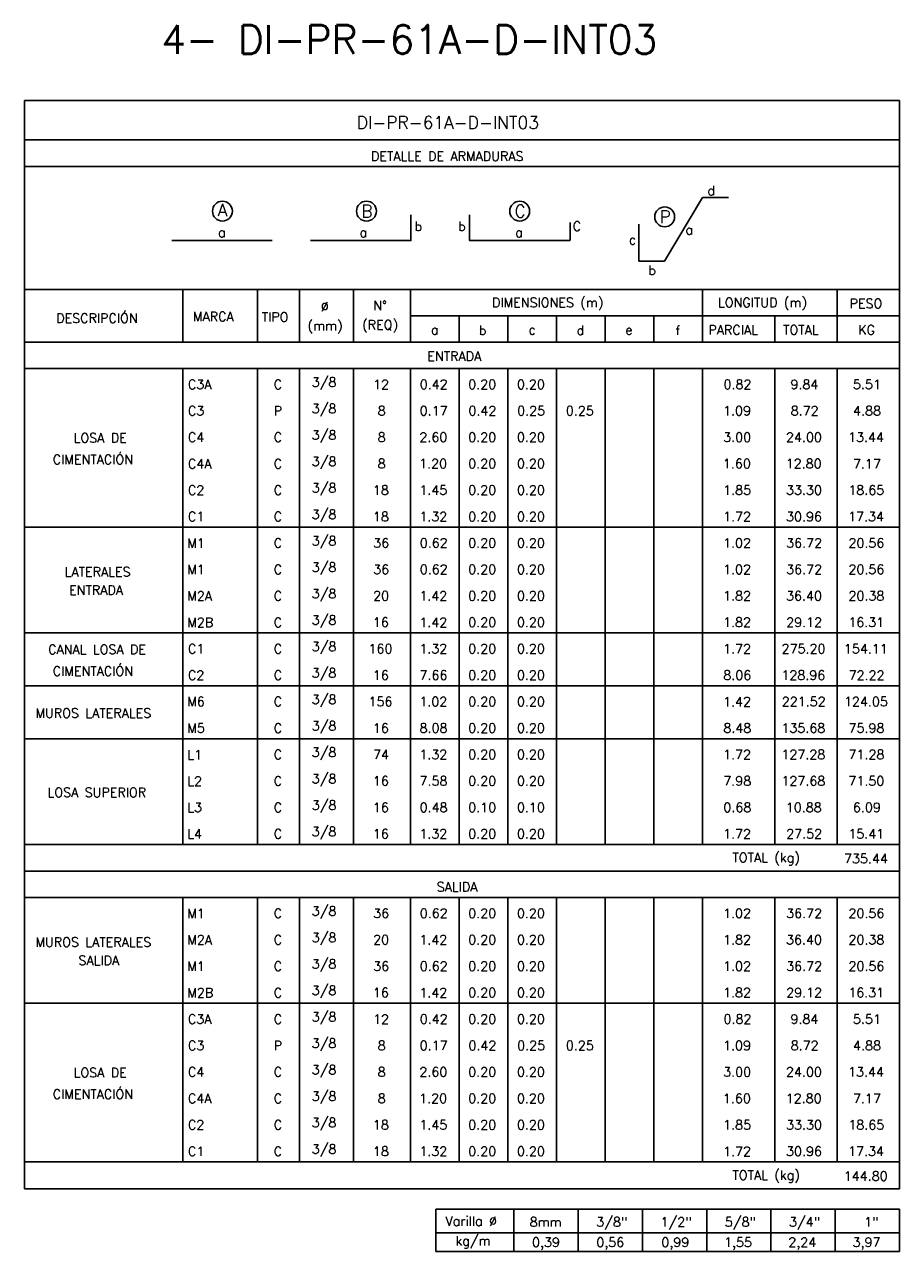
# Model space of a CAD drawing. Header units: metres. Extents: x -344 to 326, y 129 to 266.
# Tile 4 of 15: x -247 to -222, y 151 to 186. Entities that reach past the tile are written whole.
import ezdxf
from ezdxf.enums import TextEntityAlignment as Align

# ---------------------------------------------------------------- set-up
doc = ezdxf.new("R2010")
doc.units = ezdxf.units.M
for name, color, linetype in [('XREF-SE-CUADROS DE DESPIECE - HUAURA_PQT4$0$21', 3, 'Continuous'), ('XREF-SE-CUADROS DE DESPIECE - HUAURA_PQT4$0$21C', 3, 'Continuous'), ('XREF-SE-CUADROS DE DESPIECE - HUAURA_PQT4$0$23', 2, 'Continuous'), ('XREF-SE-CUADROS DE DESPIECE - HUAURA_PQT4$0$S-ANNO-TEXT', 7, 'Continuous'), ('XREF-SE-CUADROS DE DESPIECE - HUAURA_PQT4$0$S-LNWK-0006', 1, 'Continuous')]:
    doc.layers.add(name, color=color, linetype=linetype)
doc.styles.add('XREF-SE-CUADROS DE DESPIECE - HUAURA_PQT4$0$ROMANS-SP', font='romans.shx', dxfattribs={"width": 0.7})
doc.styles.add('XREF-SE-CUADROS DE DESPIECE - HUAURA_PQT4$0$TEGEPSA 100', font='romans.shx')

# ---------------------------------------------------------------- blocks, each defined once
blk = doc.blocks.new('XREF-SE-CUADROS DE DESPIECE - HUAURA_PQT4$0$ARM')
at = {"layer": 'XREF-SE-CUADROS DE DESPIECE - HUAURA_PQT4$0$21C'}
for centre in [(4.163, -1.297), (8.339, -1.297), (12.78, -1.297), (16.983, -1.462)]:
    blk.add_circle(centre, 0.288, dxfattribs=at)
at = {"layer": 'XREF-SE-CUADROS DE DESPIECE - HUAURA_PQT4$0$S-LNWK-0006'}
blk.add_line((2.697, -2.15), (5.606, -2.15), dxfattribs=at)
at = {"layer": 'XREF-SE-CUADROS DE DESPIECE - HUAURA_PQT4$0$S-LNWK-0006', "flags": 128}
blk.add_lwpolyline([(18.832, -0.906), (18.079, -0.906), (16.973, -2.743), (16.237, -2.744), (16.237, -1.676)], dxfattribs=at)
at = {"layer": 'XREF-SE-CUADROS DE DESPIECE - HUAURA_PQT4$0$S-LNWK-0006'}
blk.add_lwpolyline([(6.719, -2.15), (9.628, -2.15), (9.628, -1.399)], dxfattribs=at)
blk.add_lwpolyline([(14.238, -1.626), (14.238, -2.136, -0.414214), (14.225, -2.15), (11.329, -2.15), (11.329, -1.399)], format="xyb", dxfattribs=at)
at = {"layer": 'XREF-SE-CUADROS DE DESPIECE - HUAURA_PQT4$0$S-ANNO-TEXT', "style": 'XREF-SE-CUADROS DE DESPIECE - HUAURA_PQT4$0$TEGEPSA 100'}
for s, p in [('d', (18.44, -0.838)), ('b', (9.95, -1.871)), ('b', (11.214, -1.871)), ('C', (14.56, -1.871)), ('c', (16.154, -2.26)), ('b', (16.73, -3.145))]:
    blk.add_text(s, height=0.27, dxfattribs=at).set_placement(p, align=Align.RIGHT)
for s, height, p in [('A', 0.362, (4.164, -1.443)), ('B', 0.362, (8.353, -1.479)), ('C', 0.362, (12.794, -1.479)), ('P', 0.362, (16.997, -1.644)), ('a', 0.27, (17.694, -1.974)), ('a', 0.27, (4.146, -2.047)), ('a', 0.27, (8.246, -2.05)), ('a', 0.27, (12.758, -2.05))]:
    blk.add_text(s, height=height, dxfattribs=at).set_placement(p, align=Align.CENTER)
blk = doc.blocks.new('XREF-SE-CUADROS DE DESPIECE - HUAURA_PQT4')
blk.add_line((-141.925, 65.254), (-141.925, 56.826))
at = {"layer": 'XREF-SE-CUADROS DE DESPIECE - HUAURA_PQT4$0$21'}
for p, q in [((-159.077, 72.91), (-159.077, 71.379)), ((-156.911, 72.91), (-156.911, 71.379)), ((-155.699, 72.91), (-155.699, 71.379)), ((-154.129, 72.91), (-154.129, 71.379)), ((-152.479, 72.91), (-152.479, 71.379)), ((-144.012, 72.91), (-144.012, 71.379)), ((-140.117, 72.91), (-140.117, 71.379)), ((-152.479, 72.14), (-138.308, 72.14)), ((-151.068, 72.14), (-151.068, 71.379)), ((-149.657, 72.14), (-149.657, 71.379)), ((-148.246, 72.14), (-148.246, 71.379)), ((-146.834, 72.14), (-146.834, 71.379)), ((-145.423, 72.14), (-145.423, 71.379)), ((-141.925, 72.14), (-141.925, 71.379)), ((-163.668, 71.379), (-138.308, 71.379)), ((-163.668, 70.617), (-138.308, 70.617)), ((-159.077, 70.617), (-159.077, 56.826)), ((-156.911, 70.617), (-156.911, 65.254)), ((-155.699, 70.617), (-155.699, 65.254)), ((-154.129, 70.617), (-154.129, 65.254)), ((-152.479, 70.617), (-152.479, 65.254)), ((-151.068, 70.617), (-151.068, 65.254)), ((-149.657, 70.617), (-149.657, 65.254)), ((-148.246, 70.617), (-148.246, 65.254)), ((-146.834, 70.617), (-146.834, 65.254)), ((-145.423, 70.617), (-145.423, 65.254)), ((-144.012, 70.617), (-144.012, 56.826)), ((-141.925, 70.617), (-141.925, 65.254)), ((-140.117, 70.617), (-140.117, 56.826)), ((-163.668, 66.02), (-138.308, 66.02)), ((-156.911, 65.254), (-156.911, 56.826)), ((-155.699, 65.254), (-155.699, 56.826)), ((-154.129, 65.254), (-154.129, 56.826)), ((-152.479, 65.254), (-152.479, 56.826)), ((-151.068, 65.254), (-151.068, 56.826)), ((-149.657, 65.254), (-149.657, 56.826)), ((-148.246, 65.254), (-148.246, 56.826)), ((-146.834, 65.254), (-146.834, 56.826)), ((-145.423, 65.254), (-145.423, 56.826)), ((-163.668, 62.955), (-138.308, 62.955)), ((-163.668, 61.423), (-138.308, 61.423)), ((-163.668, 59.891), (-138.308, 59.891)), ((-163.668, 56.826), (-159.077, 56.826)), ((-159.077, 56.826), (-138.308, 56.826)), ((-163.668, 56.052), (-138.308, 56.052)), ((-163.668, 55.29), (-138.308, 55.29)), ((-159.077, 55.29), (-159.077, 47.628)), ((-156.911, 55.29), (-156.911, 47.628)), ((-155.699, 55.29), (-155.699, 47.628)), ((-154.129, 55.29), (-154.129, 47.628)), ((-152.479, 55.29), (-152.479, 47.628)), ((-151.068, 55.29), (-151.068, 47.628)), ((-149.657, 55.29), (-149.657, 47.628)), ((-148.246, 55.29), (-148.246, 47.628)), ((-146.834, 55.29), (-146.834, 47.628)), ((-145.423, 55.29), (-145.423, 47.628)), ((-144.012, 55.29), (-144.012, 47.628)), ((-141.925, 55.29), (-141.925, 47.628)), ((-140.117, 55.29), (-140.117, 47.628)), ((-163.668, 52.225), (-138.308, 52.225)), ((-163.668, 47.628), (-138.308, 47.628)), ((-149.484, 46.263), (-149.484, 45.035)), ((-147.622, 46.263), (-147.622, 45.035)), ((-145.759, 46.263), (-145.759, 45.035)), ((-143.896, 46.263), (-143.896, 45.035)), ((-142.034, 46.263), (-142.034, 45.035)), ((-140.171, 46.263), (-140.171, 45.035)), ((-151.75, 45.575), (-138.308, 45.575))]:
    blk.add_line(p, q, dxfattribs=at)
at = {"layer": 'XREF-SE-CUADROS DE DESPIECE - HUAURA_PQT4$0$23'}
for p, q in [((-163.668, 78.38), (-163.668, 46.854)), ((-138.308, 78.38), (-138.308, 46.854)), ((-163.668, 72.91), (-138.308, 72.91)), ((-163.668, 46.854), (-138.308, 46.854)), ((-151.75, 46.263), (-151.75, 45.035)), ((-151.75, 46.263), (-138.308, 46.263)), ((-151.75, 46.263), (-151.75, 45.035)), ((-138.308, 46.263), (-138.308, 45.035)), ((-151.75, 45.035), (-138.308, 45.035))]:
    blk.add_line(p, q, dxfattribs=at)
for points in [[(-138.308, 78.38), (-163.668, 78.38)], [(-138.308, 77.244), (-163.668, 77.244)], [(-138.308, 76.474), (-163.668, 76.474)]]:
    blk.add_lwpolyline(points, dxfattribs=at)
blk.add_blockref('XREF-SE-CUADROS DE DESPIECE - HUAURA_PQT4$0$ARM', (-162.095, 76.474))
at = {"style": 'XREF-SE-CUADROS DE DESPIECE - HUAURA_PQT4$0$TEGEPSA 100'}
for s, p in [('Ø', (-155.08, 72.28)), ('N°', (-153.559, 72.307)), ('DIMENSIONES (m)', (-150.117, 72.394)), ('LONGITUD (m)', (-143.568, 72.394)), ('PESO', (-139.754, 72.367)), ('DESCRIPCIÓN', (-162.75, 71.94)), ('MARCA', (-158.784, 71.986)), ('TIPO', (-156.792, 71.975)), ('(mm)', (-155.466, 71.721)), ('(REQ)', (-153.882, 71.748)), ('b', (-150.501, 71.591)), ('d', (-147.665, 71.592)), ('f', (-144.801, 71.589)), ('PARCIAL', (-143.845, 71.601)), ('TOTAL', (-141.681, 71.601)), ('KG', (-139.504, 71.601)), ('a', (-151.886, 71.603)), ('c', (-149.06, 71.603)), ('e', (-146.253, 71.603)), ('C3A', (-158.932, 70.024)), ('C', (-156.444, 70.023)), (' 3/8', (-155.529, 70.088)), ('12', (-153.565, 70.02)), ('0.42', (-152.212, 70.024)), ('0.20', (-150.806, 70.024)), ('0.20', (-149.395, 70.024)), ('0.82', (-143.408, 70.024)), ('9.84', (-141.468, 70.024)), ('5.51', (-139.655, 70.024)), ('C3', (-158.932, 69.258)), ('P', (-156.444, 69.255)), (' 3/8', (-155.529, 69.322)), ('8', (-153.431, 69.258)), ('0.17', (-152.215, 69.258)), ('0.42', (-150.801, 69.258)), ('0.25', (-149.389, 69.258)), ('0.25', (-147.978, 69.258)), ('1.09', (-143.421, 69.258)), ('8.72', (-141.461, 69.258)), ('4.88', (-139.652, 69.258)), ('LOSA DE', (-162.244, 68.473)), ('C4', (-158.932, 68.491)), ('C', (-156.444, 68.491)), (' 3/8', (-155.529, 68.556)), ('8', (-153.431, 68.492)), ('2.60', (-152.223, 68.492)), ('0.20', (-150.806, 68.492)), ('0.20', (-149.395, 68.492)), ('3.00', (-143.417, 68.492)), ('24.00', (-141.597, 68.492)), ('13.44', (-139.798, 68.492)), ('CIMENTACIÓN', (-162.849, 67.848)), ('C4A', (-158.932, 67.725)), ('C', (-156.444, 67.725)), (' 3/8', (-155.529, 67.79)), ('8', (-153.431, 67.726)), ('1.20', (-152.23, 67.726)), ('0.20', (-150.806, 67.726)), ('0.20', (-149.395, 67.726)), ('1.60', (-143.425, 67.726)), ('12.80', (-141.605, 67.726)), ('7.17', (-139.657, 67.723)), ('C2', (-158.932, 66.959)), ('C', (-156.444, 66.959)), (' 3/8', (-155.529, 67.024)), ('18', (-153.569, 66.96)), ('1.45', (-152.224, 66.96)), ('0.20', (-150.806, 66.96)), ('0.20', (-149.395, 66.96)), ('1.85', (-143.419, 66.96)), ('33.30', (-141.596, 66.96)), ('18.65', (-139.79, 66.96)), (' 3/8', (-155.529, 66.257)), ('C1', (-158.932, 66.193)), ('C', (-156.444, 66.193)), ('18', (-153.569, 66.193)), ('1.32', (-152.225, 66.193)), ('0.20', (-150.806, 66.193)), ('0.20', (-149.395, 66.193)), ('1.72', (-143.42, 66.191)), ('30.96', (-141.595, 66.193)), ('17.34', (-139.798, 66.193)), (' 3/8', (-155.529, 65.491)), ('M1', (-158.95, 65.424)), ('C', (-156.444, 65.427)), ('36', (-153.56, 65.427)), ('0.62', (-152.212, 65.427)), ('0.20', (-150.806, 65.427)), ('0.20', (-149.395, 65.427)), ('1.02', (-143.42, 65.427)), ('36.72', (-141.591, 65.427)), ('20.56', (-139.787, 65.427)), ('LATERALES', (-162.503, 64.593)), ('M1', (-158.95, 64.658)), ('C', (-156.444, 64.66)), (' 3/8', (-155.529, 64.725)), ('36', (-153.56, 64.661)), ('0.62', (-152.212, 64.661)), ('0.20', (-150.806, 64.661)), ('0.20', (-149.395, 64.661)), ('1.02', (-143.42, 64.661)), ('36.72', (-141.591, 64.661)), ('20.56', (-139.787, 64.661)), ('ENTRADA', (-162.375, 64.063)), ('M2A', (-158.95, 63.892)), ('C', (-156.444, 63.894)), (' 3/8', (-155.529, 63.959)), ('20', (-153.563, 63.895)), ('1.42', (-152.225, 63.893)), ('0.20', (-150.806, 63.895)), ('0.20', (-149.395, 63.895)), ('1.82', (-143.42, 63.895)), ('36.40', (-141.596, 63.895)), ('20.38', (-139.787, 63.895)), ('M2B', (-158.95, 63.126)), ('C', (-156.444, 63.128)), (' 3/8', (-155.529, 63.193)), ('16', (-153.569, 63.129)), ('1.42', (-152.225, 63.126)), ('0.20', (-150.806, 63.129)), ('0.20', (-149.395, 63.129)), ('1.82', (-143.42, 63.129)), ('29.12', (-141.592, 63.129)), ('16.31', (-139.791, 63.129)), ('CANAL LOSA DE', (-162.982, 62.343)), ('C1', (-158.932, 62.362)), ('C', (-156.444, 62.362)), (' 3/8', (-155.529, 62.427)), ('160', (-153.697, 62.363)), ('1.32', (-152.225, 62.363)), ('0.20', (-150.806, 62.363)), ('0.20', (-149.395, 62.363)), ('1.72', (-143.42, 62.36)), ('275.20', (-141.724, 62.363)), ('154.11', (-139.918, 62.363)), ('CIMENTACIÓN', (-162.849, 61.718)), ('C2', (-158.932, 61.596)), ('C', (-156.444, 61.596)), (' 3/8', (-155.529, 61.661)), ('16', (-153.569, 61.597)), ('7.66', (-152.22, 61.597)), ('0.20', (-150.806, 61.597)), ('0.20', (-149.395, 61.597)), ('8.06', (-143.413, 61.597)), ('128.96', (-141.73, 61.597)), ('72.22', (-139.782, 61.594)), (' 3/8', (-155.529, 60.894)), ('M6', (-158.95, 60.83)), ('C', (-156.444, 60.83)), ('156', (-153.696, 60.83)), ('1.02', (-152.225, 60.83)), ('0.20', (-150.806, 60.83)), ('0.20', (-149.395, 60.83)), ('1.42', (-143.42, 60.828)), ('221.52', (-141.719, 60.83)), ('124.05', (-139.917, 60.83)), ('MUROS LATERALES', (-163.351, 60.499)), ('M5', (-158.95, 60.064)), ('C', (-156.444, 60.063)), (' 3/8', (-155.529, 60.128)), ('16', (-153.569, 60.064)), ('8.08', (-152.217, 60.064)), ('0.20', (-150.806, 60.064)), ('0.20', (-149.395, 60.064)), ('8.48', (-143.412, 60.064)), ('135.68', (-141.73, 60.064)), ('75.98', (-139.785, 60.064)), ('L1', (-158.95, 59.293)), ('C', (-156.444, 59.297)), (' 3/8', (-155.529, 59.362)), ('74', (-153.563, 59.295)), ('1.32', (-152.225, 59.298)), ('0.20', (-150.806, 59.298)), ('0.20', (-149.395, 59.298)), ('1.72', (-143.42, 59.296)), ('127.28', (-141.73, 59.298)), ('71.28', (-139.785, 59.298)), ('L2', (-158.95, 58.527)), ('C', (-156.444, 58.531)), (' 3/8', (-155.529, 58.596)), ('16', (-153.569, 58.532)), ('7.58', (-152.219, 58.532)), ('0.20', (-150.806, 58.532)), ('0.20', (-149.395, 58.532)), ('7.98', (-143.415, 58.532)), ('127.68', (-141.73, 58.532)), ('71.50', (-139.787, 58.532)), ('LOSA SUPERIOR', (-163, 58.2)), ('L3', (-158.95, 57.766)), ('C', (-156.444, 57.765)), (' 3/8', (-155.529, 57.83)), ('16', (-153.569, 57.766)), ('0.48', (-152.216, 57.766)), ('0.10', (-150.806, 57.766)), ('0.10', (-149.395, 57.766)), ('0.68', (-143.411, 57.766)), ('10.88', (-141.603, 57.766)), ('6.09', (-139.657, 57.766)), ('L4', (-158.95, 56.996)), ('C', (-156.444, 56.999)), (' 3/8', (-155.529, 57.064)), ('16', (-153.569, 57)), ('1.32', (-152.225, 57)), ('0.20', (-150.806, 57)), ('0.20', (-149.395, 57)), ('1.72', (-143.42, 56.997)), ('27.52', (-141.592, 57)), ('15.41', (-139.791, 57)), ('M1', (-158.95, 54.694)), ('C', (-156.444, 54.697)), (' 3/8', (-155.529, 54.762)), ('36', (-153.56, 54.697)), ('0.62', (-152.212, 54.697)), ('0.20', (-150.806, 54.697)), ('0.20', (-149.395, 54.697)), ('1.02', (-143.42, 54.697)), ('36.72', (-141.591, 54.697)), ('20.56', (-139.787, 54.697)), ('MUROS LATERALES', (-163.351, 53.866)), ('M2A', (-158.95, 53.928)), ('C', (-156.444, 53.931)), (' 3/8', (-155.529, 53.995)), ('20', (-153.563, 53.931)), ('1.42', (-152.225, 53.929)), ('0.20', (-150.806, 53.931)), ('0.20', (-149.395, 53.931)), ('1.82', (-143.42, 53.931)), ('36.40', (-141.596, 53.931)), ('20.38', (-139.787, 53.931)), ('SALIDA', (-162.104, 53.333)), ('M1', (-158.95, 53.162)), ('C', (-156.444, 53.164)), (' 3/8', (-155.529, 53.229)), ('36', (-153.56, 53.165)), ('0.62', (-152.212, 53.165)), ('0.20', (-150.806, 53.165)), ('0.20', (-149.395, 53.165)), ('1.02', (-143.42, 53.165)), ('36.72', (-141.591, 53.165)), ('20.56', (-139.787, 53.165)), ('M2B', (-158.95, 52.396)), ('C', (-156.444, 52.398)), (' 3/8', (-155.529, 52.463)), ('16', (-153.569, 52.399)), ('1.42', (-152.225, 52.397)), ('0.20', (-150.806, 52.399)), ('0.20', (-149.395, 52.399)), ('1.82', (-143.42, 52.399)), ('29.12', (-141.592, 52.399)), ('16.31', (-139.791, 52.399)), ('C3A', (-158.932, 51.633)), ('C', (-156.444, 51.632)), (' 3/8', (-155.529, 51.697)), ('12', (-153.565, 51.628)), ('0.42', (-152.212, 51.633)), ('0.20', (-150.806, 51.633)), ('0.20', (-149.395, 51.633)), ('0.82', (-143.408, 51.633)), ('9.84', (-141.468, 51.633)), ('5.51', (-139.655, 51.633)), (' 3/8', (-155.529, 50.931)), ('C3', (-158.932, 50.867)), ('P', (-156.444, 50.864)), ('8', (-153.431, 50.867)), ('0.17', (-152.215, 50.867)), ('0.42', (-150.801, 50.867)), ('0.25', (-149.389, 50.867)), ('0.25', (-147.978, 50.867)), ('1.09', (-143.421, 50.867)), ('8.72', (-141.461, 50.867)), ('4.88', (-139.652, 50.867)), ('LOSA DE', (-162.244, 50.081)), ('C4', (-158.932, 50.1)), ('C', (-156.444, 50.1)), (' 3/8', (-155.529, 50.165)), ('8', (-153.431, 50.101)), ('2.60', (-152.223, 50.101)), ('0.20', (-150.806, 50.101)), ('0.20', (-149.395, 50.101)), ('3.00', (-143.417, 50.101)), ('24.00', (-141.597, 50.101)), ('13.44', (-139.798, 50.101)), ('CIMENTACIÓN', (-162.849, 49.456)), ('C4A', (-158.932, 49.334)), ('C', (-156.444, 49.334)), (' 3/8', (-155.529, 49.398)), ('8', (-153.431, 49.334)), ('1.20', (-152.23, 49.334)), ('0.20', (-150.806, 49.334)), ('0.20', (-149.395, 49.334)), ('1.60', (-143.425, 49.334)), ('12.80', (-141.605, 49.334)), ('7.17', (-139.657, 49.332)), ('C2', (-158.932, 48.568)), ('C', (-156.444, 48.568)), (' 3/8', (-155.529, 48.632)), ('18', (-153.569, 48.568)), ('1.45', (-152.224, 48.568)), ('0.20', (-150.806, 48.568)), ('0.20', (-149.395, 48.568)), ('1.85', (-143.419, 48.568)), ('33.30', (-141.596, 48.568)), ('18.65', (-139.79, 48.568)), ('C1', (-158.932, 47.801)), ('C', (-156.444, 47.801)), (' 3/8', (-155.529, 47.866)), ('18', (-153.569, 47.802)), ('1.32', (-152.225, 47.802)), ('0.20', (-150.806, 47.802)), ('0.20', (-149.395, 47.802)), ('1.72', (-143.42, 47.8)), ('30.96', (-141.595, 47.802)), ('17.34', (-139.798, 47.802))]:
    blk.add_text(s, height=0.27, dxfattribs=at).set_placement(p)
at = {"layer": 'Defpoints', "style": 'XREF-SE-CUADROS DE DESPIECE - HUAURA_PQT4$0$ROMANS-SP'}
blk.add_text('4- DI-PR-61A-D-INT03', height=0.83433, dxfattribs=at).set_placement((-159.702, 79.735))
at = {"layer": 'XREF-SE-CUADROS DE DESPIECE - HUAURA_PQT4$0$23', "style": 'XREF-SE-CUADROS DE DESPIECE - HUAURA_PQT4$0$TEGEPSA 100'}
for s, p in [('ENTRADA', (-151.991, 70.839)), ('TOTAL (kg)', (-143.15, 56.31)), ('735.44', (-139.915, 56.281)), ('SALIDA', (-151.72, 55.464)), ('TOTAL (kg)', (-143.15, 47.112)), ('144.80', (-139.923, 47.083))]:
    blk.add_text(s, height=0.27, dxfattribs=at).set_placement(p)
at = {"layer": 'XREF-SE-CUADROS DE DESPIECE - HUAURA_PQT4$0$S-ANNO-TEXT', "color": 4, "style": 'XREF-SE-CUADROS DE DESPIECE - HUAURA_PQT4$0$TEGEPSA 100'}
blk.add_text('DI-PR-61A-D-INT03', height=0.36233, dxfattribs=at).set_placement((-154.037, 77.564))
at = {"layer": 'XREF-SE-CUADROS DE DESPIECE - HUAURA_PQT4$0$S-ANNO-TEXT', "style": 'XREF-SE-CUADROS DE DESPIECE - HUAURA_PQT4$0$TEGEPSA 100'}
for s, height, p in [('DETALLE DE ARMADURAS', 0.27006, (-153.626, 76.635)), ('Varilla %%C', 0.27, (-151.465, 45.78)), ('8mm', 0.27, (-149.025, 45.755)), ('3/8"', 0.27, (-147.097, 45.755)), ('1/2"', 0.27, (-145.234, 45.755)), ('5/8"', 0.27, (-143.371, 45.755)), ('3/4"', 0.27, (-141.509, 45.755)), ('1"', 0.27, (-139.33, 45.755)), ('kg/m', 0.27, (-151.178, 45.21)), ('0,39', 0.27, (-148.958, 45.165)), ('0,56', 0.27, (-147.095, 45.165)), ('0,99', 0.27, (-145.21, 45.165)), ('1,55', 0.27, (-143.392, 45.165)), ('2,24', 0.27, (-141.53, 45.165)), ('3,97', 0.27, (-139.667, 45.165))]:
    blk.add_text(s, height=height, dxfattribs=at).set_placement(p)

msp = doc.modelspace()

# ---------------------------------------------------------------- block references
msp.add_blockref('XREF-SE-CUADROS DE DESPIECE - HUAURA_PQT4', (-83.359, 105.83))

doc.saveas('drawing.dxf')
